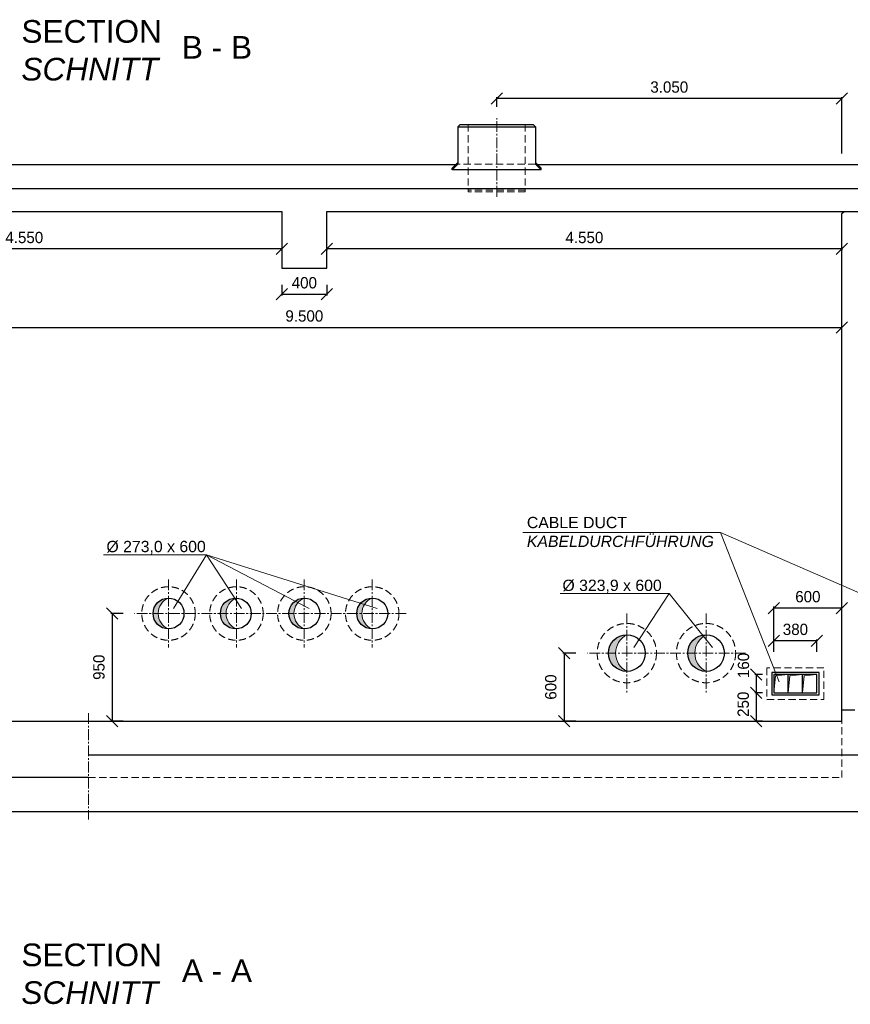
# Model space of a CAD drawing. Header units: millimetres. Extents: x -2065 to 128713, y -54195 to 32418.
# Tile 52 of 61: x 75132 to 82473, y -21843 to -13143. Entities that reach past the tile are written whole.
import ezdxf

# ---------------------------------------------------------------- set-up
doc = ezdxf.new("R2010")
doc.units = ezdxf.units.MM
doc.linetypes.add('HIDDEN', pattern=[9.525, 6.35, -3.175])
doc.linetypes.add('MITTE2', pattern=[28.575, 19.05, -3.175, 3.175, -3.175])
doc.layers.add('Bemaßung', color=7, linetype='Continuous', lineweight=9)
doc.layers.add('Beschriftung', color=7, linetype='Continuous')
doc.layers.add('POL_Bema', color=7, linetype='Continuous')
doc.styles.add('LBB3.5M1000', font='isocp.shx', dxfattribs={"height": 3.5})
doc.dimstyles.new('DIN', dxfattribs={"dimtxt": 2.5, "dimasz": 2.5, "dimexe": 1.25, "dimexo": 0.625, "dimtad": 1, "dimtih": 1, "dimdec": 4, "dimdsep": 46, "dimlunit": 6, "dimtxsty": 'Standard', "dimcen": 2.5, "dimadec": 0, "dimazin": 0, "dimtfac": 1, "dimtdec": 4, "dimtmove": 0, "dimatfit": 3, "dimfxl": 0, "dimtvp": 1, "dimtolj": 1, "dimtzin": 0, "dimarcsym": 0})

# ---------------------------------------------------------------- blocks, each defined once
blk = doc.blocks.new('_Oblique')
at = {"layer": 'POL_Bema', "color": 0, "lineweight": -2}
blk.add_line((-0.5, -0.5), (0.5, 0.5), dxfattribs=at)
blk = doc.blocks.new('*D255')
at = {"layer": 'Bemaßung', "color": 0, "lineweight": -2, "transparency": 16777216}
for p, q in [((81797.5, -18729.9), (81797.5, -18329.1)), ((82397.5, -18341.6), (81797.5, -18341.6)), ((82397.5, -18729.9), (82397.5, -18329.1))]:
    blk.add_line(p, q, dxfattribs=at)
at = {"layer": 'DEFPOINTS', "color": 0, "transparency": 16777216}
for p in [(81797.5, -18341.6), (81797.5, -18929.9), (82397.5, -18929.9)]:
    blk.add_point(p, dxfattribs=at)
at = {"layer": 'Bemaßung', "color": 0, "lineweight": -2, "transparency": 16777216, "xscale": 100, "yscale": 100, "zscale": 100, "rotation": 180}
blk.add_blockref('_Oblique', (81797.5, -18341.6), dxfattribs=at)
at = {"layer": 'Bemaßung', "color": 0, "lineweight": -2, "transparency": 16777216, "xscale": 100, "yscale": 100, "zscale": 100}
blk.add_blockref('_Oblique', (82397.5, -18341.6), dxfattribs=at)
at = {"layer": 'Bemaßung', "color": 0, "transparency": 16777216, "insert": (82097.5, -18241.6), "char_height": 100, "attachment_point": 5}
blk.add_mtext('\\A1;600', dxfattribs=at)
blk = doc.blocks.new('*D256')
at = {"layer": 'Bemaßung', "color": 0, "lineweight": -2, "transparency": 16777216}
for p, q in [((81797.5, -18729.9), (81797.5, -18618.3)), ((82177.5, -18630.8), (81797.5, -18630.8)), ((82177.5, -18729.9), (82177.5, -18618.3))]:
    blk.add_line(p, q, dxfattribs=at)
at = {"layer": 'DEFPOINTS', "color": 0, "transparency": 16777216}
for p in [(81797.5, -18630.8), (81797.5, -18929.9), (82177.5, -18929.9)]:
    blk.add_point(p, dxfattribs=at)
at = {"layer": 'Bemaßung', "color": 0, "lineweight": -2, "transparency": 16777216, "xscale": 100, "yscale": 100, "zscale": 100, "rotation": 180}
blk.add_blockref('_Oblique', (81797.5, -18630.8), dxfattribs=at)
at = {"layer": 'Bemaßung', "color": 0, "lineweight": -2, "transparency": 16777216, "xscale": 100, "yscale": 100, "zscale": 100}
blk.add_blockref('_Oblique', (82177.5, -18630.8), dxfattribs=at)
at = {"layer": 'Bemaßung', "color": 0, "transparency": 16777216, "insert": (81987.5, -18530.8), "char_height": 100, "attachment_point": 5}
blk.add_mtext('\\A1;380', dxfattribs=at)
blk = doc.blocks.new('*D257')
at = {"layer": 'Bemaßung', "color": 0, "lineweight": -2, "transparency": 16777216}
for p, q in [((81697.5, -19089.9), (81628.8, -19089.9)), ((81641.3, -19089.9), (81641.3, -19339.9)), ((81697.5, -19339.9), (81628.8, -19339.9))]:
    blk.add_line(p, q, dxfattribs=at)
at = {"layer": 'DEFPOINTS', "color": 0, "transparency": 16777216}
for p in [(81797.5, -19089.9), (81641.3, -19339.9), (81797.5, -19339.9)]:
    blk.add_point(p, dxfattribs=at)
at = {"layer": 'Bemaßung', "color": 0, "lineweight": -2, "transparency": 16777216, "xscale": 100, "yscale": 100, "zscale": 100}
for p, rotation in [((81641.3, -19089.9), 90), ((81641.3, -19339.9), 270)]:
    blk.add_blockref('_Oblique', p, dxfattribs=dict(at, rotation=rotation))
at = {"layer": 'Bemaßung', "color": 0, "transparency": 16777216, "insert": (81526.6, -19192), "char_height": 100, "attachment_point": 5, "rotation": 90}
blk.add_mtext('\\A1;250', dxfattribs=at)
blk = doc.blocks.new('*D258')
at = {"layer": 'Bemaßung', "color": 0, "lineweight": -2, "transparency": 16777216}
for p, q in [((81697.5, -18929.9), (81628.8, -18929.9)), ((81641.3, -18929.9), (81641.3, -19089.9)), ((81697.5, -19089.9), (81628.8, -19089.9))]:
    blk.add_line(p, q, dxfattribs=at)
at = {"layer": 'DEFPOINTS', "color": 0, "transparency": 16777216}
for p in [(81797.5, -18929.9), (81641.3, -19089.9), (81797.5, -19089.9)]:
    blk.add_point(p, dxfattribs=at)
at = {"layer": 'Bemaßung', "color": 0, "lineweight": -2, "transparency": 16777216, "xscale": 100, "yscale": 100, "zscale": 100}
for p, rotation in [((81641.3, -18929.9), 90), ((81641.3, -19089.9), 270)]:
    blk.add_blockref('_Oblique', p, dxfattribs=dict(at, rotation=rotation))
at = {"layer": 'Bemaßung', "color": 0, "transparency": 16777216, "insert": (81528.5, -18848.7), "char_height": 100, "attachment_point": 5, "rotation": 90}
blk.add_mtext('\\A1;160', dxfattribs=at)
blk = doc.blocks.new('*D261')
at = {"layer": 'Bemaßung', "color": 0, "lineweight": -2, "transparency": 16777216}
for p, q in [((76047.5, -18389.9), (75937.8, -18389.9)), ((75950.3, -18389.9), (75950.3, -19339.9)), ((76047.5, -19339.9), (75937.8, -19339.9))]:
    blk.add_line(p, q, dxfattribs=at)
at = {"layer": 'DEFPOINTS', "color": 0, "transparency": 16777216}
for p in [(76147.5, -18389.9), (75950.3, -19339.9), (76147.5, -19339.9)]:
    blk.add_point(p, dxfattribs=at)
at = {"layer": 'Bemaßung', "color": 0, "lineweight": -2, "transparency": 16777216, "xscale": 100, "yscale": 100, "zscale": 100}
for p, rotation in [((75950.3, -18389.9), 90), ((75950.3, -19339.9), 270)]:
    blk.add_blockref('_Oblique', p, dxfattribs=dict(at, rotation=rotation))
at = {"layer": 'Bemaßung', "color": 0, "transparency": 16777216, "insert": (75832.6, -18864.9), "char_height": 100, "attachment_point": 5, "rotation": 90}
blk.add_mtext('\\A1;950', dxfattribs=at)
blk = doc.blocks.new('*D268')
at = {"layer": 'Bemaßung', "color": 0, "lineweight": -2, "transparency": 16777216}
for p, q in [((80047.5, -18739.9), (79931.8, -18739.9)), ((79944.3, -18739.9), (79944.3, -19339.9)), ((80047.5, -19339.9), (79931.8, -19339.9))]:
    blk.add_line(p, q, dxfattribs=at)
at = {"layer": 'DEFPOINTS', "color": 0, "transparency": 16777216}
for p in [(80147.5, -18739.9), (79944.3, -19339.9), (80147.5, -19339.9)]:
    blk.add_point(p, dxfattribs=at)
at = {"layer": 'Bemaßung', "color": 0, "lineweight": -2, "transparency": 16777216, "xscale": 100, "yscale": 100, "zscale": 100}
for p, rotation in [((79944.3, -18739.9), 90), ((79944.3, -19339.9), 270)]:
    blk.add_blockref('_Oblique', p, dxfattribs=dict(at, rotation=rotation))
at = {"layer": 'Bemaßung', "color": 0, "transparency": 16777216, "insert": (79825.7, -19039.9), "char_height": 100, "attachment_point": 5, "rotation": 90}
blk.add_mtext('\\A1;600', dxfattribs=at)
blk = doc.blocks.new('*D381')
at = {"layer": 'Bemaßung', "color": 0, "lineweight": -2, "transparency": 16777216}
for p, q in [((72897.5, -15168), (72897.5, -15180.5)), ((77447.5, -15168), (72897.5, -15168)), ((77447.5, -15168), (77447.5, -15180.5))]:
    blk.add_line(p, q, dxfattribs=at)
at = {"layer": 'DEFPOINTS', "color": 0, "transparency": 16777216}
for p in [(72897.5, -15068), (77447.5, -15068), (72897.5, -15168)]:
    blk.add_point(p, dxfattribs=at)
at = {"layer": 'Bemaßung', "color": 0, "lineweight": -2, "transparency": 16777216, "xscale": 100, "yscale": 100, "zscale": 100, "rotation": 180}
blk.add_blockref('_Oblique', (72897.5, -15168), dxfattribs=at)
at = {"layer": 'Bemaßung', "color": 0, "lineweight": -2, "transparency": 16777216, "xscale": 100, "yscale": 100, "zscale": 100}
blk.add_blockref('_Oblique', (77447.5, -15168), dxfattribs=at)
at = {"layer": 'Bemaßung', "color": 0, "transparency": 16777216, "insert": (75172.5, -15068), "char_height": 100, "attachment_point": 5}
blk.add_mtext('\\A1;4.550', dxfattribs=at)
blk = doc.blocks.new('*D382')
at = {"layer": 'Bemaßung', "color": 0, "lineweight": -2, "transparency": 16777216}
for p, q in [((77847.5, -15168), (77847.5, -15180.5)), ((82397.5, -15168), (77847.5, -15168)), ((82397.5, -15168), (82397.5, -15180.5))]:
    blk.add_line(p, q, dxfattribs=at)
at = {"layer": 'DEFPOINTS', "color": 0, "transparency": 16777216}
for p in [(77847.5, -15068), (82397.5, -15068), (77847.5, -15168)]:
    blk.add_point(p, dxfattribs=at)
at = {"layer": 'Bemaßung', "color": 0, "lineweight": -2, "transparency": 16777216, "xscale": 100, "yscale": 100, "zscale": 100, "rotation": 180}
blk.add_blockref('_Oblique', (77847.5, -15168), dxfattribs=at)
at = {"layer": 'Bemaßung', "color": 0, "lineweight": -2, "transparency": 16777216, "xscale": 100, "yscale": 100, "zscale": 100}
blk.add_blockref('_Oblique', (82397.5, -15168), dxfattribs=at)
at = {"layer": 'Bemaßung', "color": 0, "transparency": 16777216, "insert": (80122.5, -15068), "char_height": 100, "attachment_point": 5}
blk.add_mtext('\\A1;4.550', dxfattribs=at)
blk = doc.blocks.new('*D383')
at = {"layer": 'Bemaßung', "color": 0, "lineweight": -2, "transparency": 16777216}
for p, q in [((77447.5, -15487.1), (77447.5, -15580.5)), ((77447.5, -15568), (77847.5, -15568)), ((77847.5, -15487.1), (77847.5, -15580.5))]:
    blk.add_line(p, q, dxfattribs=at)
at = {"layer": 'DEFPOINTS', "color": 0, "transparency": 16777216}
for p in [(77447.5, -15337.1), (77847.5, -15337.1), (77847.5, -15568)]:
    blk.add_point(p, dxfattribs=at)
at = {"layer": 'Bemaßung', "color": 0, "lineweight": -2, "transparency": 16777216, "xscale": 100, "yscale": 100, "zscale": 100, "rotation": 180}
blk.add_blockref('_Oblique', (77447.5, -15568), dxfattribs=at)
at = {"layer": 'Bemaßung', "color": 0, "lineweight": -2, "transparency": 16777216, "xscale": 100, "yscale": 100, "zscale": 100}
blk.add_blockref('_Oblique', (77847.5, -15568), dxfattribs=at)
at = {"layer": 'Bemaßung', "color": 0, "transparency": 16777216, "insert": (77647.5, -15468), "char_height": 100, "attachment_point": 5}
blk.add_mtext('\\A1;400', dxfattribs=at)
blk = doc.blocks.new('*D388')
at = {"color": 0, "lineweight": -2, "transparency": 16777216}
for p, q in [((79347.5, -13911.8), (79347.5, -13826.2)), ((82397.5, -14326.7), (82397.5, -13826.2)), ((82397.5, -13838.7), (79347.5, -13838.7))]:
    blk.add_line(p, q, dxfattribs=at)
at = {"layer": 'DEFPOINTS', "color": 0, "transparency": 16777216}
for p in [(79347.5, -13838.7), (79347.5, -14011.8), (82397.5, -14426.7)]:
    blk.add_point(p, dxfattribs=at)
at = {"color": 0, "lineweight": -2, "transparency": 16777216, "xscale": 100, "yscale": 100, "zscale": 100, "rotation": 180}
blk.add_blockref('_Oblique', (79347.5, -13838.7), dxfattribs=at)
at = {"color": 0, "lineweight": -2, "transparency": 16777216, "xscale": 100, "yscale": 100, "zscale": 100}
blk.add_blockref('_Oblique', (82397.5, -13838.7), dxfattribs=at)
at = {"color": 0, "transparency": 16777216, "insert": (80872.5, -13738.7), "char_height": 100, "attachment_point": 5}
blk.add_mtext('\\A1;3.050', dxfattribs=at)
blk = doc.blocks.new('*D496')
at = {"layer": 'Bemaßung', "color": 0, "lineweight": -2, "transparency": 16777216}
for p, q in [((72897.5, -15861.6), (82397.5, -15861.6)), ((72897.5, -16361.6), (72897.5, -15874.1)), ((82397.5, -16105.4), (82397.5, -15874.1))]:
    blk.add_line(p, q, dxfattribs=at)
at = {"layer": 'DEFPOINTS', "color": 0, "transparency": 16777216}
for p in [(82397.5, -15605.4), (72897.5, -15861.6), (82397.5, -15861.6)]:
    blk.add_point(p, dxfattribs=at)
at = {"layer": 'Bemaßung', "color": 0, "lineweight": -2, "transparency": 16777216, "xscale": 100, "yscale": 100, "zscale": 100, "rotation": 180}
blk.add_blockref('_Oblique', (72897.5, -15861.6), dxfattribs=at)
at = {"layer": 'Bemaßung', "color": 0, "lineweight": -2, "transparency": 16777216, "xscale": 100, "yscale": 100, "zscale": 100}
blk.add_blockref('_Oblique', (82397.5, -15861.6), dxfattribs=at)
at = {"layer": 'Bemaßung', "color": 0, "transparency": 16777216, "insert": (77647.5, -15761.6), "char_height": 100, "attachment_point": 5}
blk.add_mtext('\\A1;9.500', dxfattribs=at)

msp = doc.modelspace()

# ---------------------------------------------------------------- hatches: boundary and pattern name
at = {"lineweight": 5}
h = msp.add_hatch(color=256, dxfattribs=at)
h.dxf.hatch_style = 1
h.paths.add_polyline_path([(76447.50897, -18253.35038, 0.4142135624), (76311.00897, -18389.85038), (76356.16772, -18389.85038, -0.3037195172)])
h.paths.add_polyline_path([(76356.16772, -18389.85038), (76311.00897, -18389.85038, 0.4142135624), (76447.50897, -18526.35038, -0.3037195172)])
h = msp.add_hatch(color=256, dxfattribs=at)
h.dxf.hatch_style = 1
h.paths.add_polyline_path([(77047.50897, -18253.35038, 0.4142135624), (76911.00897, -18389.85038), (76956.16772, -18389.85038, -0.3037195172)])
h.paths.add_polyline_path([(76956.16772, -18389.85038), (76911.00897, -18389.85038, 0.4142135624), (77047.50897, -18526.35038, -0.3037195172)])
h = msp.add_hatch(color=256, dxfattribs=at)
h.dxf.hatch_style = 1
h.paths.add_polyline_path([(77647.50897, -18253.35038, 0.4142135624), (77511.00897, -18389.85038), (77556.16772, -18389.85038, -0.3037195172)])
h.paths.add_polyline_path([(77556.16772, -18389.85038), (77511.00897, -18389.85038, 0.4142135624), (77647.50897, -18526.35038, -0.3037195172)])
h = msp.add_hatch(color=256, dxfattribs=at)
h.dxf.hatch_style = 1
h.paths.add_polyline_path([(78247.50897, -18253.35038, 0.4142135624), (78111.00897, -18389.85038), (78156.16772, -18389.85038, -0.3037195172)])
h.paths.add_polyline_path([(78156.16772, -18389.85038), (78111.00897, -18389.85038, 0.4142135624), (78247.50897, -18526.35038, -0.3037195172)])
h = msp.add_hatch(color=256, dxfattribs=at)
h.dxf.hatch_style = 1
h.paths.add_polyline_path([(80497.50897, -18577.90038, 0.4142135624), (80335.55897, -18739.85038), (80398.48212, -18739.85038, -0.2815049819)])
h.paths.add_polyline_path([(80398.48212, -18739.85038), (80335.55897, -18739.85038, 0.4142135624), (80497.50897, -18901.80038, -0.2815049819)])
h = msp.add_hatch(color=256, dxfattribs=at)
h.dxf.hatch_style = 1
h.paths.add_polyline_path([(81197.50897, -18577.90038, 0.4142135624), (81035.55897, -18739.85038), (81098.48212, -18739.85038, -0.2815049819)])
h.paths.add_polyline_path([(81098.48212, -18739.85038), (81035.55897, -18739.85038, 0.4142135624), (81197.50897, -18901.80038, -0.2815049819)])
at = {"lineweight": 18}
h = msp.add_hatch(color=256, dxfattribs=at)
h.dxf.hatch_style = 1
h.paths.add_polyline_path([(81811.0725, -18939.81853), (81924.17497, -18929.85038), (81797.50897, -18929.85038), (81797.50897, -19089.85038)])
h = msp.add_hatch(color=256, dxfattribs=at)
h.dxf.hatch_style = 1
h.paths.add_polyline_path([(81937.7385, -18939.81853), (82050.84097, -18929.85038), (81924.17497, -18929.85038), (81924.17497, -19089.85038)])
h = msp.add_hatch(color=256, dxfattribs=at)
h.dxf.hatch_style = 1
h.paths.add_polyline_path([(82064.4065, -18939.81853), (82177.50897, -18929.85038), (82050.84297, -18929.85038), (82050.84297, -19089.85038)])

# ---------------------------------------------------------------- linework, layer by layer
for p, q in [((79005.00897, -14088.62287), (79025.00897, -14068.62287)), ((79005.00897, -14088.62287), (79005.00897, -14418.62287)), ((79005.00897, -14088.62287), (79690.00897, -14088.62287)), ((79025.00897, -14068.62287), (79670.00897, -14068.62287)), ((79690.00897, -14088.62287), (79670.00897, -14068.62287)), ((79690.00897, -14088.62287), (79690.00897, -14418.62287)), ((78981.76775, -14426.71409), (72497.50897, -14426.71409)), ((79005.00897, -14403.47287), (78955.00897, -14453.47287)), ((79005.00897, -14418.62287), (78955.00897, -14468.62287)), ((79690.00897, -14403.47287), (79740.00897, -14453.47287)), ((79690.00897, -14418.62287), (79740.00897, -14468.62287)), ((88047.50897, -14426.71409), (79713.25019, -14426.71409)), ((78955.00897, -14468.62287), (78955.00897, -14453.47287)), ((79740.00897, -14468.62287), (78955.00897, -14468.62287)), ((79740.00897, -14468.62287), (79740.00897, -14453.47287)), ((88047.50897, -14636.11234), (72497.50897, -14636.11234)), ((72497.50897, -14836.85038), (77447.50897, -14836.85038)), ((77447.50897, -14836.85038), (77447.50897, -15337.07533)), ((77847.50897, -15337.07533), (77847.50897, -14836.85038)), ((77847.50897, -14836.85038), (88047.50897, -14836.85038)), ((82397.50897, -14856.85038), (82417.50897, -14836.85038)), ((82397.50897, -19339.85038), (82397.50897, -14856.85038)), ((77447.50897, -15337.07533), (77847.50897, -15337.07533)), ((82397.50897, -18587.85038), (82397.50897, -18487.85038)), ((81924.17697, -19089.85038), (81924.17697, -18929.85038)), ((82050.84297, -19089.85038), (82050.84297, -18929.85038)), ((82397.50897, -19239.85038), (82512.15644, -19239.85038)), ((72897.50897, -19339.85038), (82397.50897, -19339.85038)), ((75739.15442, -19639.85038), (82647.50897, -19639.85038)), ((75739.15442, -19839.85038), (72897.50897, -19839.85038)), ((72647.50897, -20139.85038), (75739.15442, -20139.85038)), ((75739.15442, -20139.85038), (82647.50897, -20139.85038))]:
    msp.add_line(p, q)
at = {"linetype": 'HIDDEN', "lineweight": 18, "ltscale": 10}
for p, q in [((79095.00897, -14068.62287), (79095.00897, -14664.43257)), ((79600.00897, -14068.62287), (79600.00897, -14664.43257)), ((79690.00897, -14418.62287), (79005.00897, -14418.62287)), ((79600.00897, -14649.28257), (79095.00897, -14649.28257)), ((79600.00897, -14664.43257), (79095.00897, -14664.43257)), ((82397.50897, -19839.85038), (82397.50897, -19339.85038)), ((75739.15442, -19839.85038), (82397.50897, -19839.85038))]:
    msp.add_line(p, q, dxfattribs=at)
at = {"linetype": 'MITTE2', "lineweight": 18, "ltscale": 5}
for p, q in [((79347.50897, -14706.82443), (79347.50897, -14011.75204)), ((76447.50897, -18089.85038), (76447.50897, -18689.85038)), ((77047.50897, -18089.85038), (77047.50897, -18689.85038)), ((77647.50897, -18089.85038), (77647.50897, -18689.85038)), ((78247.50897, -18089.85038), (78247.50897, -18689.85038)), ((78547.50897, -18389.85038), (76147.50897, -18389.85038)), ((80497.50897, -18389.85038), (80497.50897, -19089.85038)), ((81197.50897, -18389.85038), (81197.50897, -19089.85038)), ((81547.50897, -18739.85038), (80147.50897, -18739.85038)), ((75739.15442, -19269.85038), (75739.15442, -20209.85038))]:
    msp.add_line(p, q, dxfattribs=at)
at = {"lineweight": 18}
for p, q in [((81797.50897, -19089.85038), (81811.0725, -18939.81853)), ((81924.17497, -18929.85038), (81811.0725, -18939.81853)), ((81924.17497, -19089.85038), (81937.7385, -18939.81853)), ((82050.84097, -18929.85038), (81937.7385, -18939.81853)), ((82050.84297, -19089.85038), (82064.4065, -18939.81853)), ((82177.50897, -18929.85038), (82064.4065, -18939.81853))]:
    msp.add_line(p, q, dxfattribs=at)
at = {"linetype": 'HIDDEN', "lineweight": 18, "ltscale": 10}
msp.add_lwpolyline([(81736.00897, -19149.85038), (82239.00897, -19149.85038), (82239.00897, -18869.85038), (81736.00897, -18869.85038)], close=True, dxfattribs=at)
for points in [[(81777.50897, -19109.85038), (82197.50897, -19109.85038), (82197.50897, -18909.85038), (81777.50897, -18909.85038)], [(81797.50897, -19089.85038), (82177.50897, -19089.85038), (82177.50897, -18929.85038), (81797.50897, -18929.85038)]]:
    msp.add_lwpolyline(points, close=True)
for centre, radius in [((76447.50897, -18389.85038), 236.5), ((77047.50897, -18389.85038), 236.5), ((77647.50897, -18389.85038), 236.5), ((78247.50897, -18389.85038), 236.5), ((80497.50897, -18739.85038), 261.95), ((81197.50897, -18739.85038), 261.95)]:
    msp.add_circle(centre, radius, dxfattribs=at)
for centre, radius in [((76447.50897, -18389.85038), 136.5), ((77041.88945, -18389.85038), 136.5), ((77647.50897, -18389.85038), 136.5), ((78247.50897, -18389.85038), 136.5), ((80497.50897, -18739.85038), 161.95), ((81197.50897, -18739.85038), 161.95)]:
    msp.add_circle(centre, radius)
at = {"lineweight": 5}
for centre, radius, start, end in [((76503.83087, -18389.85038), 147.66315, 112.421761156, 247.578238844), ((77103.83087, -18389.85038), 147.66315, 112.421761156, 247.578238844), ((77703.83087, -18389.85038), 147.66315, 112.421761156, 247.578238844), ((78303.83087, -18389.85038), 147.66315, 112.421761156, 247.578238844), ((80580.42328, -18739.85038), 181.94116, 117.111298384, 242.888701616), ((81280.42328, -18739.85038), 181.94116, 117.111298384, 242.888701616)]:
    msp.add_arc(centre, radius, start, end, dxfattribs=at)
at = {"layer": 'Beschriftung', "lineweight": 5}
for p, q in [((79577.46994, -17673.5015), (81323.97417, -17673.5015)), ((81323.97417, -17673.5015), (81843.81207, -18993.09059)), ((81323.97417, -17673.5015), (82792.21838, -18313.31311)), ((76783.2389, -17871.42349), (75872.49227, -17871.42349)), ((76491.45005, -18345.92456), (76783.2389, -17871.42349)), ((76783.2389, -17871.42349), (78291.45005, -18345.92456)), ((76783.2389, -17871.42349), (77691.45005, -18345.92456)), ((76783.2389, -17871.42349), (77091.45005, -18345.92456)), ((80871.73829, -18214.4439), (79908.28649, -18214.4439)), ((80560.19918, -18688.94497), (80871.73829, -18214.4439)), ((80871.73829, -18214.4439), (81253.49396, -18688.94497))]:
    msp.add_line(p, q, dxfattribs=at)

# ---------------------------------------------------------------- texts
at = {"layer": 'Beschriftung', "attachment_point": 1, "style": 'LBB3.5M1000'}
for s, width, insert, char_height in [('{\\fArial|b0|i0|c0|p34;SECTION\\P\\fArial|b0|i1|c0|p34;SCHNITT}', 4349.3181878, (75147.0354, -13146.57614), 200), ('{\\fArial|b0|i0|c0|p34;B - B}', 711.2558391, (76564.95459, -13287.20201), 200), ('{\\fArial|b0|i0|c0|p34;CABLE DUCT\\P\\fArial|b0|i1|c0|p34;KABELDURCHFÜHRUNG}', 1678.6331875, (79614.13144, -17535.85083), 100), ('{\\fArial|b0|i0|c0|p34;%%C 273,0 x 600}', 884.5236077, (75898.7153, -17747.95828), 100), ('{\\fArial|b0|i0|c0|p34;%%C 323,9 x 600}', 884.5236077, (79928.49015, -18090.97869), 100)]:
    msp.add_mtext_dynamic_manual_height_columns(s, width=width, gutter_width=17.5, heights=[0], dxfattribs=dict(at, insert=insert, char_height=char_height))
at = {"layer": 'Beschriftung', "insert": (46505.09522, -20862.87922), "char_height": 100, "attachment_point": 1, "style": 'LBB3.5M1000', "bg_fill": 3, "box_fill_scale": 1.5, "bg_fill_color": 256, "bg_fill_transparency": 0}
msp.add_mtext_dynamic_manual_height_columns('\\pi383.04;{\\fArial|b0|i0|c0|p34;AUTOMATIC\\P\\pi77.478;SUPPLY AIR LOUVER\\P\\pi233.55;\\fArial|b0|i1|c0|p34;AUTOMATISCHE\\P\\pi184.74;ZULUFTJALOUSIE}', width=1583.195752, gutter_width=17.5, heights=[0], dxfattribs=at)

# ---------------------------------------------------------------- dimensions: what is measured, and where the dimension line sits
dim = msp.add_linear_dim(base=(79347.50897, -13838.68861), p1=(82397.50897, -14426.71409), p2=(79347.50897, -14011.75204), dimstyle='DIN', override={"dimscale": 10, "dimtxt": 10, "dimasz": 10, "dimexo": 10, "dimgap": 5, "dimdec": 2, "dimblk1": 'Oblique', "dimblk2": 'Oblique', "dimsah": 1, "dimtdec": 2, "dimtmove": 2})
dim.commit()
dim.dimension.update_dxf_attribs({"geometry": '*D388', "text_midpoint": (80872.50897, -13738.68861)})
at = {"layer": 'Bemaßung'}
for base, p1, p2, override, picture, middle in [((72897.50897, -15167.95241), (77447.50897, -15067.95241), (72897.50897, -15067.95241), {"dimscale": 10, "dimtxt": 10, "dimasz": 10, "dimexo": 10, "dimgap": 5, "dimdec": 2, "dimblk1": 'Oblique', "dimblk2": 'Oblique', "dimsah": 1, "dimtdec": 2, "dimtmove": 2}, '*D381', (75172.50897, -15067.95241)), ((77847.50897, -15167.95241), (82397.50897, -15067.95241), (77847.50897, -15067.95241), {"dimscale": 10, "dimtxt": 10, "dimasz": 10, "dimexo": 10, "dimgap": 5, "dimdec": 2, "dimblk1": 'Oblique', "dimblk2": 'Oblique', "dimsah": 1, "dimtdec": 2, "dimtmove": 2}, '*D382', (80122.50897, -15067.95241)), ((77847.50897, -15567.95241), (77447.50897, -15337.07533), (77847.50897, -15337.07533), {"dimscale": 10, "dimtxt": 10, "dimasz": 10, "dimexo": 15, "dimgap": 5, "dimdec": 2, "dimblk1": 'Oblique', "dimblk2": 'Oblique', "dimsah": 1, "dimtdec": 2, "dimtmove": 2}, '*D383', (77647.50897, -15467.95241)), ((82397.50897, -15861.64027), (72897.50897, -15861.64027), (82397.50897, -15605.39027), {"dimscale": 10, "dimtxt": 10, "dimasz": 10, "dimexo": 50, "dimgap": 5, "dimdec": 2, "dimblk1": 'Oblique', "dimblk2": 'Oblique', "dimsah": 1, "dimtdec": 2, "dimtmove": 2}, '*D496', (77647.50897, -15761.64027)), ((81797.50897, -18341.62026), (82397.50897, -18929.85038), (81797.50897, -18929.85038), {"dimscale": 10, "dimtxt": 10, "dimasz": 10, "dimexo": 20, "dimgap": 5, "dimdec": 2, "dimblk1": 'Oblique', "dimblk2": 'Oblique', "dimsah": 1, "dimtdec": 2, "dimtmove": 2}, '*D255', (82097.50897, -18241.62026)), ((81797.50897, -18630.78732), (82177.50897, -18929.85038), (81797.50897, -18929.85038), {"dimscale": 10, "dimtxt": 10, "dimasz": 10, "dimexo": 20, "dimgap": 5, "dimdec": 2, "dimblk1": 'Oblique', "dimblk2": 'Oblique', "dimsah": 1, "dimtdec": 2, "dimtmove": 2}, '*D256', (81987.50897, -18530.78732))]:
    dim = msp.add_linear_dim(base=base, p1=p1, p2=p2, dimstyle='DIN', override=override, dxfattribs=at)
    dim.commit()
    dim.dimension.update_dxf_attribs({"geometry": picture, "text_midpoint": middle})
for base, p1, p2, picture, middle in [((75950.32772, -19339.85038), (76147.50897, -18389.85038), (76147.50897, -19339.85038), '*D261', (75832.59041, -18864.85038)), ((79944.2538, -19339.85038), (80147.50897, -18739.85038), (80147.50897, -19339.85038), '*D268', (79825.66543, -19039.85038)), ((81641.25897, -19089.85038), (81797.50897, -18929.85038), (81797.50897, -19089.85038), '*D258', (81528.50901, -18848.70709)), ((81641.25897, -19339.85038), (81797.50897, -19089.85038), (81797.50897, -19339.85038), '*D257', (81526.64513, -19191.95704))]:
    dim = msp.add_linear_dim(base=base, p1=p1, p2=p2, angle=90, dimstyle='DIN', override={"dimscale": 10, "dimtxt": 10, "dimasz": 10, "dimexo": 10, "dimgap": 5, "dimdec": 2, "dimblk1": 'Oblique', "dimblk2": 'Oblique', "dimsah": 1, "dimtdec": 2, "dimtmove": 2}, dxfattribs=at)
    dim.commit()
    dim.dimension.update_dxf_attribs({"geometry": picture, "text_midpoint": middle, "dimtype": 160})

# ---------------------------------------------------------------- next in the draw order: texts
at = {"layer": 'Beschriftung', "char_height": 200, "attachment_point": 1, "style": 'LBB3.5M1000'}
for s, width, insert in [('{\\fArial|b0|i0|c0|p34;SECTION\\P\\fArial|b0|i1|c0|p34;SCHNITT}', 4349.3181878, (75147.0354, -21306.03683)), ('{\\fArial|b0|i0|c0|p34;A - A}', 711.2558391, (76564.95459, -21446.66271))]:
    msp.add_mtext_dynamic_manual_height_columns(s, width=width, gutter_width=17.5, heights=[0], dxfattribs=dict(at, insert=insert))

doc.saveas('drawing.dxf')
